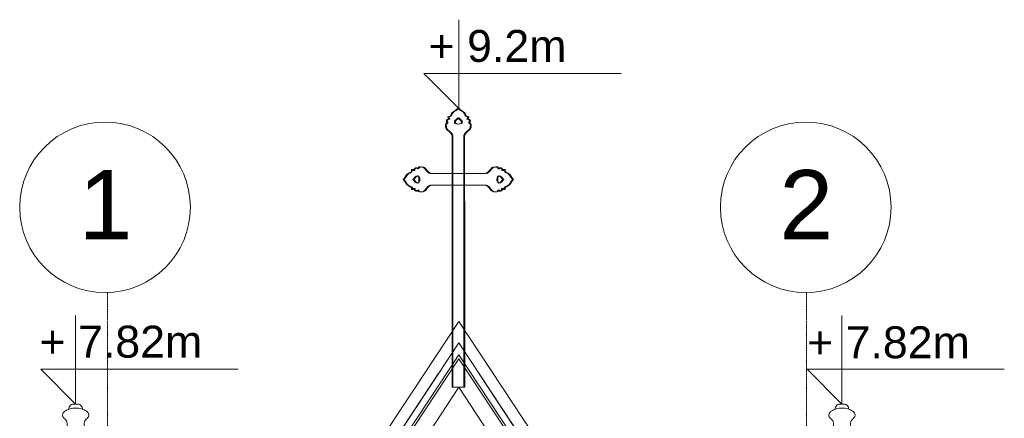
# Model space of a CAD drawing. Header units: millimetres. Extents: x -37887 to 94344, y -69777 to 116976.
# Tile 7 of 205: x -7484 to -2870, y 7708 to 9579. Entities that reach past the tile are written whole.
import ezdxf

# ---------------------------------------------------------------- set-up
doc = ezdxf.new("R2010")
doc.units = ezdxf.units.MM
doc.linetypes.add('Linia siatki', pattern=[19.05, 12.7, -3.175, 0, -3.175])
for name, color, linetype, lineweight in [('01_inwentaryzacja', 8, 'Continuous', 9), ('S-GRID', 1, 'Continuous', 9), ('S-GRID-IDEN', 1, 'Continuous', 9), ('w tle widoczna', 253, 'Continuous', 13)]:
    doc.layers.add(name, color=color, linetype=linetype, lineweight=lineweight)
doc.styles.add('Arial', font='arial.ttf', dxfattribs={"height": 324.565868})

# ---------------------------------------------------------------- blocks, each defined once
blk = doc.blocks.new('Siatka - 4 mm-108067-PARTER')
at = {"layer": 'S-GRID-IDEN'}
blk.add_circle((0, 0), 4, dxfattribs=at)

msp = doc.modelspace()

# ---------------------------------------------------------------- linework, layer by layer
at = {"layer": '01_inwentaryzacja'}
for p, q in [((-5458, 8121.3), (-5458, 9036.9)), ((-5403.2, 8121.3), (-5403.2, 9036.9)), ((-5561, 8857.3), (-5427.7, 8857.3)), ((-5556.7, 8857.3), (-5423.5, 8857.3)), ((-5300.2, 8857.3), (-5433.5, 8857.3)), ((-5295.9, 8857.3), (-5429.2, 8857.3)), ((-5458.1, 7854), (-5458.1, 8726.4)), ((-5403.2, 7854.1), (-5403.2, 8726.4)), ((-5403.2, 7854.1), (-5458.1, 7854))]:
    msp.add_line(p, q, dxfattribs=at)
for points in [[(-5560.6, 8802.4), (-5429.2, 8802.4)], [(-5556.3, 8802.4), (-5424.9, 8802.4)], [(-5300.6, 8802.4), (-5432, 8802.4)], [(-5296.4, 8802.4), (-5427.7, 8802.4)]]:
    msp.add_lwpolyline(points, dxfattribs=at)
for points in [[(-5458, 9036.9), (-5467.1, 9050.5), (-5485.9, 9067.6), (-5489.2, 9082.1), (-5487, 9091), (-5480.9, 9095.5), (-5482.5, 9098.8), (-5485.9, 9102.7), (-5483.6, 9107.2), (-5475.8, 9112.2), (-5473.6, 9112.2), (-5473.6, 9116.1), (-5478.1, 9120), (-5475.8, 9123.9), (-5470.2, 9124.5), (-5465.2, 9128.4), (-5460.8, 9138.4), (-5443.4, 9153.5), (-5430.6, 9162.9)], [(-5403.2, 9036.9), (-5394.1, 9050.5), (-5375.3, 9067.6), (-5372, 9082.1), (-5374.2, 9091), (-5380.4, 9095.5), (-5378.7, 9098.8), (-5375.3, 9102.7), (-5377.6, 9107.2), (-5385.4, 9112.2), (-5387.6, 9112.2), (-5387.6, 9116.1), (-5383.2, 9120), (-5385.4, 9123.9), (-5391, 9124.5), (-5396, 9128.4), (-5400.5, 9138.4), (-5417.8, 9153.5), (-5430.6, 9162.9)], [(-5430.6, 9089.3), (-5443.7, 9092.5), (-5447.2, 9097.5), (-5443.3, 9107), (-5436.6, 9111.6), (-5430.6, 9118.4)], [(-5430.6, 9089.3), (-5417.5, 9092.5), (-5414, 9097.5), (-5417.9, 9107), (-5424.6, 9111.6), (-5430.6, 9118.4)], [(-5561, 8857.3), (-5574.7, 8866.2), (-5591.9, 8884.9), (-5606.4, 8888.1), (-5615.3, 8885.8), (-5619.8, 8879.6), (-5623.1, 8881.3), (-5627.1, 8884.6), (-5631.5, 8882.3), (-5636.5, 8874.5), (-5636.4, 8872.2), (-5640.3, 8872.2), (-5644.3, 8876.7), (-5648.2, 8874.4), (-5648.7, 8868.8), (-5652.6, 8863.7), (-5662.6, 8859.2), (-5677.5, 8841.8), (-5686.9, 8828.9)], [(-5556.7, 8857.3), (-5570.4, 8866.2), (-5587.6, 8884.9), (-5602.1, 8888.1), (-5611.1, 8885.8), (-5615.5, 8879.6), (-5618.8, 8881.3), (-5622.8, 8884.6), (-5627.2, 8882.3), (-5632.2, 8874.5), (-5632.1, 8872.2), (-5636.1, 8872.2), (-5640, 8876.7), (-5643.9, 8874.4), (-5644.4, 8868.8), (-5648.3, 8863.7), (-5658.3, 8859.2), (-5673.2, 8841.8), (-5682.6, 8828.9)], [(-5300.2, 8857.3), (-5286.6, 8866.2), (-5269.3, 8884.9), (-5254.8, 8888.1), (-5245.9, 8885.8), (-5241.5, 8879.6), (-5238.1, 8881.3), (-5234.2, 8884.6), (-5229.7, 8882.3), (-5224.8, 8874.5), (-5224.8, 8872.2), (-5220.9, 8872.2), (-5216.9, 8876.7), (-5213.1, 8874.4), (-5212.5, 8868.8), (-5208.7, 8863.7), (-5198.7, 8859.2), (-5183.7, 8841.8), (-5174.3, 8828.9)], [(-5295.9, 8857.3), (-5282.3, 8866.2), (-5265, 8884.9), (-5250.5, 8888.1), (-5241.6, 8885.8), (-5237.2, 8879.6), (-5233.8, 8881.3), (-5229.9, 8884.6), (-5225.4, 8882.3), (-5220.5, 8874.5), (-5220.5, 8872.2), (-5216.6, 8872.2), (-5212.6, 8876.7), (-5208.8, 8874.4), (-5208.2, 8868.8), (-5204.4, 8863.7), (-5194.4, 8859.2), (-5179.4, 8841.8), (-5170.1, 8828.9)], [(-5560.6, 8802.4), (-5574.1, 8793.2), (-5591.1, 8774.3), (-5605.6, 8770.9), (-5614.5, 8773), (-5619, 8779.1), (-5622.3, 8777.4), (-5626.2, 8774.1), (-5630.7, 8776.3), (-5635.8, 8784), (-5635.8, 8786.3), (-5639.7, 8786.2), (-5643.6, 8781.7), (-5647.5, 8783.9), (-5648.1, 8789.5), (-5652, 8794.5), (-5662.1, 8798.9), (-5677.3, 8816.1), (-5686.9, 8828.9)], [(-5556.3, 8802.4), (-5569.8, 8793.2), (-5586.8, 8774.3), (-5601.3, 8770.9), (-5610.2, 8773), (-5614.7, 8779.1), (-5618.1, 8777.4), (-5621.9, 8774.1), (-5626.4, 8776.3), (-5631.5, 8784), (-5631.5, 8786.3), (-5635.4, 8786.2), (-5639.3, 8781.7), (-5643.2, 8783.9), (-5643.8, 8789.5), (-5647.7, 8794.5), (-5657.8, 8798.9), (-5673, 8816.1), (-5682.6, 8828.9)], [(-5613.2, 8829.4), (-5616.6, 8842.5), (-5621.5, 8846), (-5631.1, 8842), (-5635.6, 8835.3), (-5642.3, 8829.2)], [(-5613.2, 8829.4), (-5616.4, 8816.3), (-5621.3, 8812.7), (-5630.9, 8816.6), (-5635.5, 8823.2), (-5642.3, 8829.2)], [(-5608.9, 8829.4), (-5612.3, 8842.5), (-5617.3, 8846), (-5626.8, 8842), (-5631.3, 8835.3), (-5638, 8829.2)], [(-5608.9, 8829.4), (-5612.1, 8816.3), (-5617, 8812.7), (-5626.6, 8816.6), (-5631.2, 8823.2), (-5638, 8829.2)], [(-5300.6, 8802.4), (-5287.1, 8793.2), (-5270.1, 8774.3), (-5255.7, 8770.9), (-5246.7, 8773), (-5242.2, 8779.1), (-5238.9, 8777.4), (-5235, 8774.1), (-5230.5, 8776.3), (-5225.4, 8784), (-5225.4, 8786.3), (-5221.5, 8786.2), (-5217.6, 8781.7), (-5213.7, 8783.9), (-5213.1, 8789.5), (-5209.2, 8794.5), (-5199.1, 8798.9), (-5183.9, 8816.1), (-5174.3, 8828.9)], [(-5296.4, 8802.4), (-5282.8, 8793.2), (-5265.8, 8774.3), (-5251.4, 8770.9), (-5242.4, 8773), (-5237.9, 8779.1), (-5234.6, 8777.4), (-5230.7, 8774.1), (-5226.2, 8776.3), (-5221.1, 8784), (-5221.1, 8786.3), (-5217.2, 8786.2), (-5213.4, 8781.7), (-5209.4, 8783.9), (-5208.8, 8789.5), (-5204.9, 8794.5), (-5194.8, 8798.9), (-5179.6, 8816.1), (-5170.1, 8828.9)], [(-5248, 8829.4), (-5244.6, 8842.5), (-5239.7, 8846), (-5230.2, 8842), (-5225.6, 8835.3), (-5218.9, 8829.2)], [(-5248, 8829.4), (-5244.8, 8816.3), (-5239.9, 8812.7), (-5230.3, 8816.6), (-5225.7, 8823.2), (-5218.9, 8829.2)], [(-5243.7, 8829.4), (-5240.4, 8842.5), (-5235.4, 8846), (-5225.9, 8842), (-5221.3, 8835.3), (-5214.7, 8829.2)], [(-5243.7, 8829.4), (-5240.5, 8816.3), (-5235.6, 8812.7), (-5226.1, 8816.6), (-5221.4, 8823.2), (-5214.7, 8829.2)]]:
    msp.add_spline(points, degree=3, dxfattribs=at)
at = {"layer": 'S-GRID', "linetype": 'Linia siatki', "ltscale": 0.5}
for p, q in [((-7072.2, -1127.8), (-7072.2, 8298.7)), ((-3789.6, -1127.8), (-3796.4, 8298.7))]:
    msp.add_line(p, q, dxfattribs=at)
at = {"layer": 'w tle widoczna', "color": 171}
for p, q in [((-5426.3, 9162.9), (-5426.3, 9579.3)), ((-4665.3, 9326.5), (-5589.9, 9326.5)), ((-5589.9, 9326.5), (-5426.3, 9162.9)), ((-7222.1, 7775.2), (-7222.1, 8191.6)), ((-3630.5, 7775.2), (-3630.5, 8191.6)), ((-6461.1, 7938.8), (-7385.7, 7938.8)), ((-7385.7, 7938.8), (-7222.1, 7775.2)), ((-2869.5, 7938.8), (-3794.1, 7938.8)), ((-3794.1, 7938.8), (-3630.5, 7775.2))]:
    msp.add_line(p, q, dxfattribs=at)
at = {"layer": 'w tle widoczna'}
for p, q in [((-5453.8, 8121.3), (-5453.8, 9036.9)), ((-5398.9, 8121.3), (-5398.9, 9036.9)), ((-5453.7, 7854.1), (-5453.7, 8726.4)), ((-5398.8, 7854), (-5398.8, 8726.4)), ((-7087.3, 5542.7), (-5522.3, 7917.4)), ((-3765.3, 5542.7), (-5330.3, 7917.4)), ((-6991.3, 5479.4), (-5426.3, 7854.1)), ((-5453.7, 7854.1), (-5398.8, 7854)), ((-3861.3, 5479.4), (-5426.3, 7854.1))]:
    msp.add_line(p, q, dxfattribs=at)
for points in [[(-5426.3, 8162.9), (-7133.2, 5573)], [(-5426.3, 8162.9), (-3719.4, 5573)], [(-5426.3, 8063), (-7087.3, 5542.7)], [(-5426.3, 8063), (-3765.3, 5542.7)], [(-5426.3, 8006), (-7061.1, 5525.4)], [(-5426.3, 7987.8), (-7052.7, 5519.9)], [(-5426.3, 8006), (-3791.5, 5525.4)], [(-5426.3, 7987.8), (-3799.9, 5519.9)]]:
    msp.add_lwpolyline(points, dxfattribs=at)
for points in [[(-5453.8, 9036.9), (-5462.8, 9050.5), (-5481.6, 9067.6), (-5484.9, 9082.1), (-5482.7, 9091), (-5476.6, 9095.5), (-5478.2, 9098.8), (-5481.6, 9102.7), (-5479.4, 9107.2), (-5471.5, 9112.2), (-5469.3, 9112.2), (-5469.3, 9116.1), (-5473.8, 9120), (-5471.5, 9123.9), (-5466, 9124.5), (-5460.9, 9128.4), (-5456.5, 9138.4), (-5439.2, 9153.5), (-5426.3, 9162.9)], [(-5398.9, 9036.9), (-5389.8, 9050.5), (-5371, 9067.6), (-5367.7, 9082.1), (-5369.9, 9091), (-5376.1, 9095.5), (-5374.4, 9098.8), (-5371, 9102.7), (-5373.3, 9107.2), (-5381.1, 9112.2), (-5383.3, 9112.2), (-5383.3, 9116.1), (-5378.9, 9120), (-5381.1, 9123.9), (-5386.7, 9124.5), (-5391.7, 9128.4), (-5396.2, 9138.4), (-5413.5, 9153.5), (-5426.3, 9162.9)], [(-5426.3, 9089.3), (-5439.4, 9092.5), (-5442.9, 9097.5), (-5439.1, 9107), (-5432.3, 9111.6), (-5426.3, 9118.4)], [(-5426.3, 9089.3), (-5413.2, 9092.5), (-5409.7, 9097.5), (-5413.6, 9107), (-5420.3, 9111.6), (-5426.3, 9118.4)]]:
    msp.add_spline(points, degree=3, dxfattribs=at)
for points, knots in [([(-7222.1, 7756.3), (-7230.8, 7755.9), (-7246.5, 7755.3), (-7264.5, 7746.7), (-7277.2, 7739.3), (-7283.2, 7729.6), (-7284.7, 7717.6), (-7276.3, 7708.2), (-7267.6, 7701.2), (-7260.8, 7687.5), (-7264.3, 7650.8), (-7265.1, 7618.5), (-7268.4, 7594)], [0, 0, 0, 0, 21.409296, 38.803988, 49.511007, 57.480669, 66.707623, 77.410631, 86.712385, 94.84864, 114.166965, 176.308874, 176.308874, 176.308874, 176.308874]), ([(-7222.1, 7775.2), (-7226.9, 7775.4), (-7235.3, 7775.8), (-7246.4, 7770.1), (-7253, 7761.3), (-7253.7, 7754.3), (-7254.1, 7751.2)], [0, 0, 0, 0, 11.858726, 20.490357, 30.224994, 37.8541, 37.8541, 37.8541, 37.8541]), ([(-7222.1, 7775.2), (-7217.3, 7775.4), (-7208.9, 7775.8), (-7197.8, 7770.1), (-7191.2, 7761.3), (-7190.5, 7754.3), (-7190.1, 7751.2)], [0, 0, 0, 0, 11.858726, 20.490357, 30.224994, 37.8541, 37.8541, 37.8541, 37.8541]), ([(-7222.1, 7756.3), (-7213.4, 7755.9), (-7197.7, 7755.3), (-7179.7, 7746.7), (-7166.9, 7739.3), (-7160.9, 7729.6), (-7159.5, 7717.6), (-7167.9, 7708.2), (-7176.5, 7701.2), (-7183.4, 7687.5), (-7179.9, 7650.8), (-7179.1, 7618.5), (-7175.8, 7594)], [0, 0, 0, 0, 21.409296, 38.803988, 49.511007, 57.480669, 66.707623, 77.410631, 86.712385, 94.84864, 114.166965, 176.308874, 176.308874, 176.308874, 176.308874]), ([(-3630.5, 7756.3), (-3639.2, 7755.9), (-3654.9, 7755.3), (-3673, 7746.7), (-3685.7, 7739.3), (-3691.7, 7729.6), (-3693.1, 7717.6), (-3684.8, 7708.2), (-3676.1, 7701.2), (-3669.2, 7687.5), (-3672.8, 7650.8), (-3673.5, 7618.5), (-3676.8, 7594)], [0, 0, 0, 0, 21.409296, 38.803988, 49.511007, 57.480669, 66.707623, 77.410631, 86.712385, 94.84864, 114.166965, 176.308874, 176.308874, 176.308874, 176.308874]), ([(-3630.5, 7775.2), (-3635.4, 7775.4), (-3643.7, 7775.8), (-3654.8, 7770.1), (-3661.4, 7761.3), (-3662.2, 7754.3), (-3662.6, 7751.2)], [0, 0, 0, 0, 11.858726, 20.490357, 30.224994, 37.8541, 37.8541, 37.8541, 37.8541]), ([(-3630.5, 7775.2), (-3625.7, 7775.4), (-3617.4, 7775.8), (-3606.2, 7770.1), (-3599.7, 7761.3), (-3598.9, 7754.3), (-3598.5, 7751.2)], [0, 0, 0, 0, 11.858726, 20.490357, 30.224994, 37.8541, 37.8541, 37.8541, 37.8541]), ([(-3630.5, 7756.3), (-3621.9, 7755.9), (-3606.2, 7755.3), (-3588.1, 7746.7), (-3575.4, 7739.3), (-3569.4, 7729.6), (-3568, 7717.6), (-3576.3, 7708.2), (-3585, 7701.2), (-3591.9, 7687.5), (-3588.3, 7650.8), (-3587.6, 7618.5), (-3584.3, 7594)], [0, 0, 0, 0, 21.409296, 38.803988, 49.511007, 57.480669, 66.707623, 77.410631, 86.712385, 94.84864, 114.166965, 176.308874, 176.308874, 176.308874, 176.308874])]:
    msp.add_open_spline(points, degree=3, knots=knots, dxfattribs=at)

# ---------------------------------------------------------------- block references
at = {"layer": 'S-GRID-IDEN', "xscale": 99.99999999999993, "yscale": 99.99999999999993, "zscale": 99.99999999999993, "rotation": 89.99999999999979}
for p in [(-7084.4, 8698.7), (-3800.2, 8698.7)]:
    msp.add_blockref('Siatka - 4 mm-108067-PARTER', p, dxfattribs=at)

# ---------------------------------------------------------------- texts
at = {"layer": 'S-GRID-IDEN', "char_height": 324.6, "width": 360.335, "attachment_point": 2, "line_spacing_factor": 0.938532, "style": 'Arial'}
for s, insert in [('1', (-7081.8, 8873.4)), ('2', (-3797.7, 8873.4))]:
    msp.add_mtext(s, dxfattribs=dict(at, insert=insert))
at = {"layer": 'w tle widoczna', "style": 'Arial'}
for s, p in [('+ 9.2m', (-5568.1, 9380.9)), ('+ 7.82m', (-7391.6, 7993.2)), ('+ 7.82m', (-3794.1, 7990.2))]:
    msp.add_text(s, height=150, dxfattribs=at).set_placement(p)

doc.saveas('drawing.dxf')
